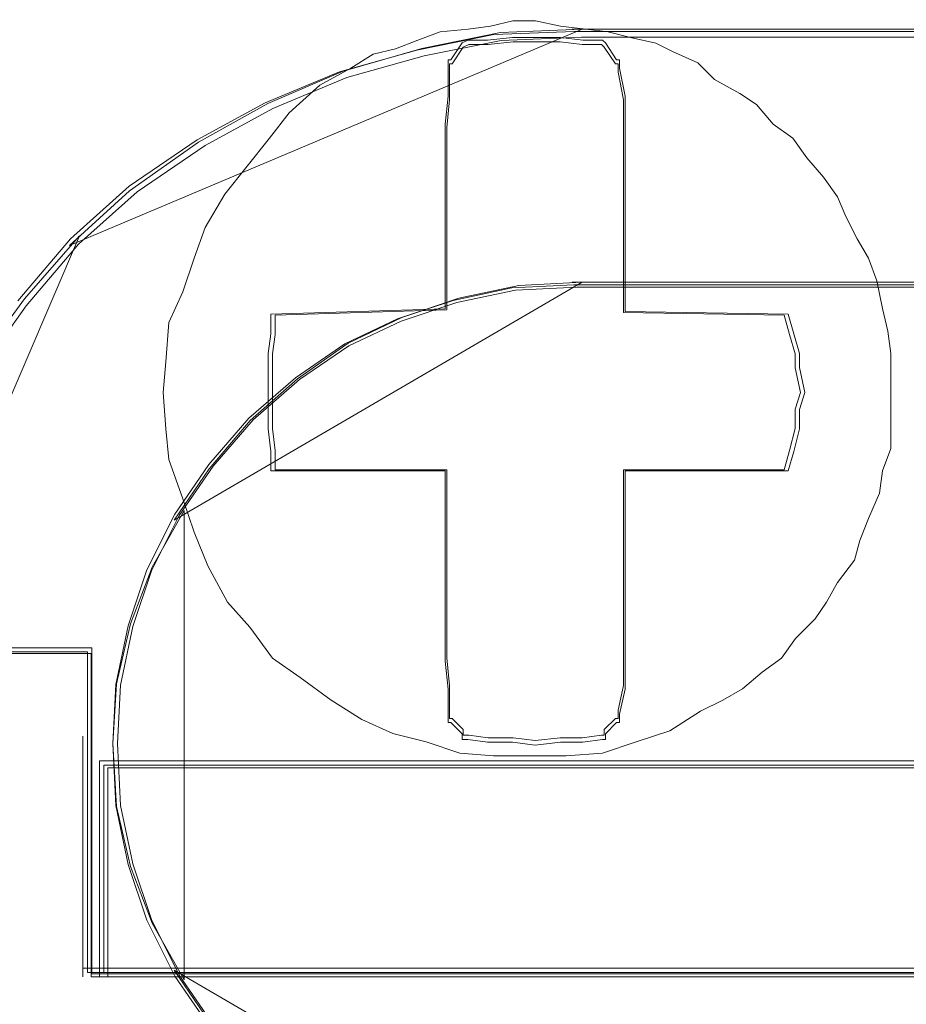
# Model space of a CAD drawing. Header units: millimetres. Extents: x -1290 to 1795, y -4192 to -1311.
# Tile 156 of 256: x 595.39 to 596.94, y -3302.86 to -3301.14. Entities that reach past the tile are written whole.
import ezdxf

# ---------------------------------------------------------------- set-up
doc = ezdxf.new("R2010")
doc.units = ezdxf.units.MM
doc.layers.add('$EL_istn', color=7, linetype='Continuous', lineweight=15)
doc.layers.add('Aparatura', color=7, linetype='Continuous', lineweight=13)
doc.styles.get("Standard").update_dxf_attribs({"font": 'ARIALN.TTF', "width": 0.8})
doc.dimstyles.new('100', dxfattribs={"dimtxt": 15, "dimasz": 10, "dimexe": 1.25, "dimexo": 0.625, "dimtad": 1, "dimdec": 0, "dimtxsty": 'Standard', "dimblk": 'OBLIQUE', "dimcen": 2.5, "dimadec": 0, "dimazin": 0, "dimtfac": 1, "dimtdec": 0, "dimtmove": 0, "dimatfit": 3, "dimldrblk": 'NONE', "dimfxl": 1, "dimarcsym": 0})

# ---------------------------------------------------------------- blocks, each defined once
blk = doc.blocks.new('_Oblique')
at = {"color": 0, "linetype": 'ByBlock', "lineweight": -2}
blk.add_line((-0.5, -0.5), (0.5, 0.5), dxfattribs=at)
blk = doc.blocks.new('*D43')
at = {"layer": '$EL_istn', "color": 0, "linetype": 'Continuous', "lineweight": -2, "ltscale": 0.1}
for p, q in [((605.2914, -3294.7164), (605.2914, -3319.5177)), ((518.0914, -3296.8148), (518.0914, -3319.5177)), ((518.0914, -3318.2677), (605.2914, -3318.2677))]:
    blk.add_line(p, q, dxfattribs=at)
at = {"layer": 'Defpoints', "color": 0}
for p in [(605.2914, -3294.0914), (518.0914, -3296.1898), (605.2914, -3318.2677)]:
    blk.add_point(p, dxfattribs=at)
at = {"layer": '$EL_istn', "color": 0, "linetype": 'ByBlock', "lineweight": -2, "xscale": 5, "yscale": 5, "zscale": 5, "rotation": 180}
blk.add_blockref('_Oblique', (518.0914, -3318.2677), dxfattribs=at)
at = {"layer": '$EL_istn', "color": 0, "linetype": 'ByBlock', "lineweight": -2, "xscale": 5, "yscale": 5, "zscale": 5}
blk.add_blockref('_Oblique', (605.2914, -3318.2677), dxfattribs=at)
at = {"layer": '$EL_istn', "color": 0, "lineweight": 5, "insert": (561.6914, -3313.5581), "char_height": 8, "attachment_point": 5}
blk.add_mtext('436', dxfattribs=at)
blk = doc.blocks.new('_None')

msp = doc.modelspace()

# ---------------------------------------------------------------- linework, layer by layer
at = {"layer": 'Aparatura', "lineweight": 13}
for points in [[(592.4784, -3302.4431), (592.7386, -3302.4431), (593.9093, -3302.4431), (594.1117, -3302.4431), (595.2824, -3302.4431), (595.2824, -3302.7005), (595.2824, -3302.8073), (595.3161, -3302.8073), (595.3161, -3302.3994), (595.3161, -3302.244), (595.5184, -3302.244), (595.5184, -3302.3994), (595.5184, -3302.8073), (595.5474, -3302.8073), (595.5474, -3302.7005), (595.5474, -3302.4431), (597.0505, -3302.4431), (597.0505, -3301.1221), (596.6554, -3301.1221), (595.8653, -3301.1221), (595.5474, -3301.1221), (595.2824, -3301.1221), (592.7386, -3301.1221), (592.4784, -3301.1221)], [(598.5091, -3301.1599), (596.3601, -3301.1599), (596.3601, -3301.1599), (596.2201, -3301.1653), (596.0855, -3301.1922), (595.9508, -3301.23), (595.8216, -3301.2839), (595.7031, -3301.3487), (595.5846, -3301.4296), (595.4823, -3301.5213), (595.3907, -3301.6292)], [(595.3247, -3301.7511), (595.4053, -3301.6381), (595.4966, -3301.5305), (595.5987, -3301.4391), (595.7169, -3301.3583), (595.8351, -3301.2938), (595.964, -3301.24), (596.0983, -3301.2023), (596.2326, -3301.1754), (596.3723, -3301.17), (596.3723, -3301.17), (598.5159, -3301.17)], [(595.7233, -3302.8921), (595.664, -3302.8057), (595.6155, -3302.7085), (595.5832, -3302.6113), (595.5617, -3302.5087), (595.5563, -3302.4007), (595.5617, -3302.298), (595.5832, -3302.1954), (595.6155, -3302.0982), (595.664, -3302.001), (595.7233, -3301.9146), (595.7934, -3301.8336), (595.8742, -3301.7634), (595.9604, -3301.704), (596.052, -3301.6608), (596.149, -3301.6284), (596.2514, -3301.6068), (596.3592, -3301.6014), (596.3592, -3301.6014), (598.9511, -3301.6014)], [(598.9511, -3301.6014), (596.3592, -3301.6014), (596.3592, -3301.6014), (596.2514, -3301.6068), (596.149, -3301.6284), (596.052, -3301.6608), (595.9604, -3301.704), (595.8742, -3301.7634), (595.7934, -3301.8336), (595.7233, -3301.9146), (595.664, -3302.001), (595.6155, -3302.0982), (595.5832, -3302.1954), (595.5617, -3302.298), (595.5563, -3302.4007), (595.5617, -3302.5087), (595.5832, -3302.6113), (595.6155, -3302.7085), (595.664, -3302.8057), (595.7233, -3302.8921)], [(598.9486, -3301.6053), (596.3649, -3301.6053), (596.3649, -3301.6053), (596.2574, -3301.6106), (596.1554, -3301.6321), (596.0587, -3301.6644), (595.9674, -3301.7074), (595.8814, -3301.7665), (595.8009, -3301.8364), (595.731, -3301.917), (595.6719, -3302.0031), (595.6236, -3302.0998), (595.5914, -3302.1966), (595.5699, -3302.2987), (595.5645, -3302.4008), (595.5699, -3302.5084), (595.5914, -3302.6105), (595.6236, -3302.7072), (595.6719, -3302.804), (595.731, -3302.89)], [(591.772, -3303.098), (593.0092, -3303.098), (593.2065, -3303.098), (593.4135, -3303.098), (595.0117, -3303.098), (597.2501, -3303.098), (597.2501, -3302.7995), (595.5412, -3302.7995), (595.5123, -3302.7995), (595.5123, -3302.4385), (595.5123, -3302.3952), (595.5123, -3302.2411), (595.3102, -3302.2411), (595.3102, -3302.3952), (595.3102, -3302.4385), (595.3102, -3302.7995), (595.2765, -3302.7995), (594.1067, -3302.7995), (593.9045, -3302.7995), (593.2065, -3302.7995), (592.7107, -3302.7995), (592.5134, -3302.7995)], [(591.772, -3303.098), (593.0092, -3303.098), (593.2065, -3303.098), (593.4135, -3303.098), (595.0117, -3303.098), (597.2501, -3303.098), (597.2501, -3302.7995), (595.5412, -3302.7995), (595.5123, -3302.7995), (595.5123, -3302.4385), (595.5123, -3302.3952), (595.5123, -3302.2411), (595.3102, -3302.2411), (595.3102, -3302.3952), (595.3102, -3302.4385), (595.3102, -3302.7995), (595.2765, -3302.7995), (594.1067, -3302.7995), (593.9045, -3302.7995), (593.2065, -3302.7995), (592.7107, -3302.7995), (592.5134, -3302.7995)], [(591.772, -3303.098), (593.0092, -3303.098), (593.2065, -3303.098), (593.4135, -3303.098), (595.0117, -3303.098), (597.2501, -3303.098), (597.2501, -3302.7995), (595.5412, -3302.7995), (595.5123, -3302.7995), (595.5123, -3302.4385), (595.5123, -3302.3952), (595.5123, -3302.2411), (595.3102, -3302.2411), (595.3102, -3302.3952), (595.3102, -3302.4385), (595.3102, -3302.7995), (595.2765, -3302.7995), (594.1067, -3302.7995), (593.9045, -3302.7995), (593.2065, -3302.7995), (592.7107, -3302.7995), (592.5134, -3302.7995)], [(591.7784, -3303.1055), (593.0158, -3303.1055), (593.2132, -3303.1055), (593.4203, -3303.1055), (595.0188, -3303.1055), (597.2576, -3303.1055), (597.2576, -3302.8018), (595.5484, -3302.8018), (595.5195, -3302.8018), (595.5195, -3302.4344), (595.5195, -3302.3904), (595.5195, -3302.2336), (595.3173, -3302.2336), (595.3173, -3302.3904), (595.3173, -3302.4344), (595.3173, -3302.8018), (595.2836, -3302.8018), (594.1136, -3302.8018), (593.9114, -3302.8018), (593.2132, -3302.8018), (592.7173, -3302.8018), (592.5199, -3302.8018)], [(591.7784, -3303.1055), (593.0158, -3303.1055), (593.2132, -3303.1055), (593.4203, -3303.1055), (595.0188, -3303.1055), (597.2576, -3303.1055), (597.2576, -3302.8018), (595.5484, -3302.8018), (595.5195, -3302.8018), (595.5195, -3302.4344), (595.5195, -3302.3904), (595.5195, -3302.2336), (595.3173, -3302.2336), (595.3173, -3302.3904), (595.3173, -3302.4344), (595.3173, -3302.8018), (595.2836, -3302.8018), (594.1136, -3302.8018), (593.9114, -3302.8018), (593.2132, -3302.8018), (592.7173, -3302.8018), (592.5199, -3302.8018)], [(591.7784, -3303.1055), (593.0158, -3303.1055), (593.2132, -3303.1055), (593.4203, -3303.1055), (595.0188, -3303.1055), (597.2576, -3303.1055), (597.2576, -3302.8018), (595.5484, -3302.8018), (595.5195, -3302.8018), (595.5195, -3302.4344), (595.5195, -3302.3904), (595.5195, -3302.2336), (595.3173, -3302.2336), (595.3173, -3302.3904), (595.3173, -3302.4344), (595.3173, -3302.8018), (595.2836, -3302.8018), (594.1136, -3302.8018), (593.9114, -3302.8018), (593.2132, -3302.8018), (592.7173, -3302.8018), (592.5199, -3302.8018)], [(591.7784, -3303.1055), (593.0158, -3303.1055), (593.2132, -3303.1055), (593.4203, -3303.1055), (595.0188, -3303.1055), (597.2576, -3303.1055), (597.2576, -3302.8018), (595.5484, -3302.8018), (595.5195, -3302.8018), (595.5195, -3302.4344), (595.5195, -3302.3904), (595.5195, -3302.2336), (595.3173, -3302.2336), (595.3173, -3302.3904), (595.3173, -3302.4344), (595.3173, -3302.8018), (595.2836, -3302.8018), (594.1136, -3302.8018), (593.9114, -3302.8018), (593.2132, -3302.8018), (592.7173, -3302.8018), (592.5199, -3302.8018)], [(591.7784, -3303.1055), (593.0158, -3303.1055), (593.2132, -3303.1055), (593.4203, -3303.1055), (595.0188, -3303.1055), (597.2576, -3303.1055), (597.2576, -3302.8018), (595.5484, -3302.8018), (595.5195, -3302.8018), (595.5195, -3302.4344), (595.5195, -3302.3904), (595.5195, -3302.2336), (595.3173, -3302.2336), (595.3173, -3302.3904), (595.3173, -3302.4344), (595.3173, -3302.8018), (595.2836, -3302.8018), (594.1136, -3302.8018), (593.9114, -3302.8018), (593.2132, -3302.8018), (592.7173, -3302.8018), (592.5199, -3302.8018)]]:
    msp.add_lwpolyline(points, dxfattribs=at)
for points in [[(595.722, -3302.091), (595.6977, -3302.0325), (595.6782, -3301.9741), (595.6538, -3301.9059), (595.6489, -3301.8523), (595.6441, -3301.789), (595.6489, -3301.7354), (595.6538, -3301.6672), (595.6782, -3301.6136), (595.6977, -3301.5551), (595.7172, -3301.5016), (595.7513, -3301.4431), (595.7903, -3301.3944), (595.8292, -3301.3457), (595.8634, -3301.3018), (595.917, -3301.2531), (595.9706, -3301.2239), (596.0096, -3301.1996), (596.0485, -3301.1898), (596.0875, -3301.1752), (596.1265, -3301.1606), (596.1752, -3301.1557), (596.2142, -3301.1508), (596.2532, -3301.1411), (596.2922, -3301.1411), (596.3361, -3301.1508), (596.3799, -3301.1557), (596.4189, -3301.1606), (596.4579, -3301.1703), (596.5018, -3301.1801), (596.531, -3301.1947), (596.5749, -3301.2142), (596.6041, -3301.2434), (596.648, -3301.2677), (596.6772, -3301.2872), (596.7064, -3301.3213), (596.7405, -3301.3457), (596.7649, -3301.3798), (596.7942, -3301.4139), (596.8185, -3301.448), (596.8331, -3301.4821), (596.8526, -3301.521), (596.8721, -3301.5551), (596.8867, -3301.5941), (596.8965, -3301.6428), (596.9062, -3301.6818), (596.9111, -3301.7208), (596.9111, -3301.7597), (596.9111, -3301.7987), (596.9111, -3301.8377), (596.9111, -3301.8864), (596.8965, -3301.9254), (596.8916, -3301.9643), (596.8721, -3302.0082), (596.8575, -3302.0471), (596.8478, -3302.0812), (596.8185, -3302.1202), (596.799, -3302.1543), (596.7795, -3302.1835), (596.7454, -3302.2176), (596.7211, -3302.2517), (596.6869, -3302.2761), (596.6528, -3302.3053), (596.6187, -3302.3248), (596.5797, -3302.3443), (596.5261, -3302.3784), (596.4676, -3302.3979), (596.4092, -3302.4173), (596.3458, -3302.4222), (596.2825, -3302.4222), (596.2191, -3302.4222), (596.1606, -3302.4173), (596.1021, -3302.3979), (596.0437, -3302.3832), (595.9901, -3302.3589), (595.9365, -3302.3248), (595.8828, -3302.2858), (595.8341, -3302.2517), (595.7951, -3302.1981), (595.7561, -3302.1543), (595.722, -3302.091)], [(595.722, -3302.091), (595.6977, -3302.0325), (595.6782, -3301.9741), (595.6538, -3301.9059), (595.6489, -3301.8523), (595.6441, -3301.789), (595.6489, -3301.7354), (595.6538, -3301.6672), (595.6782, -3301.6136), (595.6977, -3301.5551), (595.7172, -3301.5016), (595.7513, -3301.4431), (595.7903, -3301.3944), (595.8292, -3301.3457), (595.8634, -3301.3018), (595.917, -3301.2531), (595.9706, -3301.2239), (596.0096, -3301.1996), (596.0485, -3301.1898), (596.0875, -3301.1752), (596.1265, -3301.1606), (596.1752, -3301.1557), (596.2142, -3301.1508), (596.2532, -3301.1411), (596.2922, -3301.1411), (596.3361, -3301.1508), (596.3799, -3301.1557), (596.4189, -3301.1606), (596.4579, -3301.1703), (596.5018, -3301.1801), (596.531, -3301.1947), (596.5749, -3301.2142), (596.6041, -3301.2434), (596.648, -3301.2677), (596.6772, -3301.2872), (596.7064, -3301.3213), (596.7405, -3301.3457), (596.7649, -3301.3798), (596.7942, -3301.4139), (596.8185, -3301.448), (596.8331, -3301.4821), (596.8526, -3301.521), (596.8721, -3301.5551), (596.8867, -3301.5941), (596.8965, -3301.6428), (596.9062, -3301.6818), (596.9111, -3301.7208), (596.9111, -3301.7597), (596.9111, -3301.7987), (596.9111, -3301.8377), (596.9111, -3301.8864), (596.8965, -3301.9254), (596.8916, -3301.9643), (596.8721, -3302.0082), (596.8575, -3302.0471), (596.8478, -3302.0812), (596.8185, -3302.1202), (596.799, -3302.1543), (596.7795, -3302.1835), (596.7454, -3302.2176), (596.7211, -3302.2517), (596.6869, -3302.2761), (596.6528, -3302.3053), (596.6187, -3302.3248), (596.5797, -3302.3443), (596.5261, -3302.3784), (596.4676, -3302.3979), (596.4092, -3302.4173), (596.3458, -3302.4222), (596.2825, -3302.4222), (596.2191, -3302.4222), (596.1606, -3302.4173), (596.1021, -3302.3979), (596.0437, -3302.3832), (595.9901, -3302.3589), (595.9365, -3302.3248), (595.8828, -3302.2858), (595.8341, -3302.2517), (595.7951, -3302.1981), (595.7561, -3302.1543), (595.722, -3302.091)], [(595.722, -3302.091), (595.6977, -3302.0325), (595.6782, -3301.9741), (595.6538, -3301.9059), (595.6489, -3301.8523), (595.6441, -3301.789), (595.6489, -3301.7354), (595.6538, -3301.6672), (595.6782, -3301.6136), (595.6977, -3301.5551), (595.7172, -3301.5016), (595.7513, -3301.4431), (595.7903, -3301.3944), (595.8292, -3301.3457), (595.8634, -3301.3018), (595.917, -3301.2531), (595.9706, -3301.2239), (596.0096, -3301.1996), (596.0485, -3301.1898), (596.0875, -3301.1752), (596.1265, -3301.1606), (596.1752, -3301.1557), (596.2142, -3301.1508), (596.2532, -3301.1411), (596.2922, -3301.1411), (596.3361, -3301.1508), (596.3799, -3301.1557), (596.4189, -3301.1606), (596.4579, -3301.1703), (596.5018, -3301.1801), (596.531, -3301.1947), (596.5749, -3301.2142), (596.6041, -3301.2434), (596.648, -3301.2677), (596.6772, -3301.2872), (596.7064, -3301.3213), (596.7405, -3301.3457), (596.7649, -3301.3798), (596.7942, -3301.4139), (596.8185, -3301.448), (596.8331, -3301.4821), (596.8526, -3301.521), (596.8721, -3301.5551), (596.8867, -3301.5941), (596.8965, -3301.6428), (596.9062, -3301.6818), (596.9111, -3301.7208), (596.9111, -3301.7597), (596.9111, -3301.7987), (596.9111, -3301.8377), (596.9111, -3301.8864), (596.8965, -3301.9254), (596.8916, -3301.9643), (596.8721, -3302.0082), (596.8575, -3302.0471), (596.8478, -3302.0812), (596.8185, -3302.1202), (596.799, -3302.1543), (596.7795, -3302.1835), (596.7454, -3302.2176), (596.7211, -3302.2517), (596.6869, -3302.2761), (596.6528, -3302.3053), (596.6187, -3302.3248), (596.5797, -3302.3443), (596.5261, -3302.3784), (596.4676, -3302.3979), (596.4092, -3302.4173), (596.3458, -3302.4222), (596.2825, -3302.4222), (596.2191, -3302.4222), (596.1606, -3302.4173), (596.1021, -3302.3979), (596.0437, -3302.3832), (595.9901, -3302.3589), (595.9365, -3302.3248), (595.8828, -3302.2858), (595.8341, -3302.2517), (595.7951, -3302.1981), (595.7561, -3302.1543), (595.722, -3302.091)], [(595.722, -3302.091), (595.6977, -3302.0325), (595.6782, -3301.9741), (595.6538, -3301.9059), (595.6489, -3301.8523), (595.6441, -3301.789), (595.6489, -3301.7354), (595.6538, -3301.6672), (595.6782, -3301.6136), (595.6977, -3301.5551), (595.7172, -3301.5016), (595.7513, -3301.4431), (595.7903, -3301.3944), (595.8292, -3301.3457), (595.8634, -3301.3018), (595.917, -3301.2531), (595.9706, -3301.2239), (596.0096, -3301.1996), (596.0485, -3301.1898), (596.0875, -3301.1752), (596.1265, -3301.1606), (596.1752, -3301.1557), (596.2142, -3301.1508), (596.2532, -3301.1411), (596.2922, -3301.1411), (596.3361, -3301.1508), (596.3799, -3301.1557), (596.4189, -3301.1606), (596.4579, -3301.1703), (596.5018, -3301.1801), (596.531, -3301.1947), (596.5749, -3301.2142), (596.6041, -3301.2434), (596.648, -3301.2677), (596.6772, -3301.2872), (596.7064, -3301.3213), (596.7405, -3301.3457), (596.7649, -3301.3798), (596.7942, -3301.4139), (596.8185, -3301.448), (596.8331, -3301.4821), (596.8526, -3301.521), (596.8721, -3301.5551), (596.8867, -3301.5941), (596.8965, -3301.6428), (596.9062, -3301.6818), (596.9111, -3301.7208), (596.9111, -3301.7597), (596.9111, -3301.7987), (596.9111, -3301.8377), (596.9111, -3301.8864), (596.8965, -3301.9254), (596.8916, -3301.9643), (596.8721, -3302.0082), (596.8575, -3302.0471), (596.8478, -3302.0812), (596.8185, -3302.1202), (596.799, -3302.1543), (596.7795, -3302.1835), (596.7454, -3302.2176), (596.7211, -3302.2517), (596.6869, -3302.2761), (596.6528, -3302.3053), (596.6187, -3302.3248), (596.5797, -3302.3443), (596.5261, -3302.3784), (596.4676, -3302.3979), (596.4092, -3302.4173), (596.3458, -3302.4222), (596.2825, -3302.4222), (596.2191, -3302.4222), (596.1606, -3302.4173), (596.1021, -3302.3979), (596.0437, -3302.3832), (595.9901, -3302.3589), (595.9365, -3302.3248), (595.8828, -3302.2858), (595.8341, -3302.2517), (595.7951, -3302.1981), (595.7561, -3302.1543), (595.722, -3302.091)], [(595.7951, -3302.1981), (595.8341, -3302.2517), (595.8828, -3302.2858), (595.9365, -3302.3248), (595.9901, -3302.3589), (596.0437, -3302.3832), (596.1021, -3302.3979), (596.1606, -3302.4173), (596.2191, -3302.4222), (596.2825, -3302.4222), (596.3458, -3302.4222), (596.4092, -3302.4173), (596.4676, -3302.3979), (596.5261, -3302.3784), (596.5797, -3302.3443), (596.6187, -3302.3248), (596.6528, -3302.3053), (596.6869, -3302.2761), (596.7211, -3302.2517), (596.7454, -3302.2176), (596.7795, -3302.1835), (596.799, -3302.1543), (596.8185, -3302.1202), (596.8478, -3302.0812), (596.8575, -3302.0471), (596.8721, -3302.0082), (596.8916, -3301.9643), (596.8965, -3301.9254), (596.9111, -3301.8864), (596.9111, -3301.8377), (596.9111, -3301.7987), (596.9111, -3301.7597), (596.9111, -3301.7208), (596.9062, -3301.6818), (596.8965, -3301.6428), (596.8867, -3301.5941), (596.8721, -3301.5551), (596.8526, -3301.521), (596.8331, -3301.4821), (596.8185, -3301.448), (596.7942, -3301.4139), (596.7649, -3301.3798), (596.7405, -3301.3457), (596.7064, -3301.3213), (596.6772, -3301.2872), (596.648, -3301.2677), (596.6041, -3301.2434), (596.5749, -3301.2142), (596.531, -3301.1947), (596.5018, -3301.1801), (596.4579, -3301.1703), (596.4189, -3301.1606), (596.3799, -3301.1557), (596.3361, -3301.1508), (596.2922, -3301.1411), (596.2532, -3301.1411), (596.2142, -3301.1508), (596.1752, -3301.1557), (596.1265, -3301.1606), (596.0875, -3301.1752), (596.0485, -3301.1898), (596.0096, -3301.1996), (595.9706, -3301.2239), (595.917, -3301.2531), (595.8634, -3301.3018), (595.8292, -3301.3457), (595.7903, -3301.3944), (595.7513, -3301.4431), (595.7172, -3301.5016), (595.6977, -3301.5551), (595.6782, -3301.6136), (595.6538, -3301.6672), (595.6489, -3301.7354), (595.6441, -3301.789), (595.6489, -3301.8523), (595.6538, -3301.9059), (595.6782, -3301.9741), (595.6977, -3302.0325), (595.722, -3302.091), (595.7561, -3302.1543), (595.7951, -3302.1981)], [(595.7951, -3302.1981), (595.8341, -3302.2517), (595.8828, -3302.2858), (595.9365, -3302.3248), (595.9901, -3302.3589), (596.0437, -3302.3832), (596.1021, -3302.3979), (596.1606, -3302.4173), (596.2191, -3302.4222), (596.2825, -3302.4222), (596.3458, -3302.4222), (596.4092, -3302.4173), (596.4676, -3302.3979), (596.5261, -3302.3784), (596.5797, -3302.3443), (596.6187, -3302.3248), (596.6528, -3302.3053), (596.6869, -3302.2761), (596.7211, -3302.2517), (596.7454, -3302.2176), (596.7795, -3302.1835), (596.799, -3302.1543), (596.8185, -3302.1202), (596.8478, -3302.0812), (596.8575, -3302.0471), (596.8721, -3302.0082), (596.8916, -3301.9643), (596.8965, -3301.9254), (596.9111, -3301.8864), (596.9111, -3301.8377), (596.9111, -3301.7987), (596.9111, -3301.7597), (596.9111, -3301.7208), (596.9062, -3301.6818), (596.8965, -3301.6428), (596.8867, -3301.5941), (596.8721, -3301.5551), (596.8526, -3301.521), (596.8331, -3301.4821), (596.8185, -3301.448), (596.7942, -3301.4139), (596.7649, -3301.3798), (596.7405, -3301.3457), (596.7064, -3301.3213), (596.6772, -3301.2872), (596.648, -3301.2677), (596.6041, -3301.2434), (596.5749, -3301.2142), (596.531, -3301.1947), (596.5018, -3301.1801), (596.4579, -3301.1703), (596.4189, -3301.1606), (596.3799, -3301.1557), (596.3361, -3301.1508), (596.2922, -3301.1411), (596.2532, -3301.1411), (596.2142, -3301.1508), (596.1752, -3301.1557), (596.1265, -3301.1606), (596.0875, -3301.1752), (596.0485, -3301.1898), (596.0096, -3301.1996), (595.9706, -3301.2239), (595.917, -3301.2531), (595.8634, -3301.3018), (595.8292, -3301.3457), (595.7903, -3301.3944), (595.7513, -3301.4431), (595.7172, -3301.5016), (595.6977, -3301.5551), (595.6782, -3301.6136), (595.6538, -3301.6672), (595.6489, -3301.7354), (595.6441, -3301.789), (595.6489, -3301.8523), (595.6538, -3301.9059), (595.6782, -3301.9741), (595.6977, -3302.0325), (595.722, -3302.091), (595.7561, -3302.1543), (595.7951, -3302.1981)], [(595.8341, -3302.2517), (595.7951, -3302.1981), (595.7561, -3302.1543), (595.722, -3302.091), (595.6977, -3302.0325), (595.6782, -3301.9741), (595.6538, -3301.9059), (595.6489, -3301.8523), (595.6441, -3301.789), (595.6489, -3301.7354), (595.6538, -3301.6672), (595.6782, -3301.6136), (595.6977, -3301.5551), (595.7172, -3301.5016), (595.7513, -3301.4431), (595.7903, -3301.3944), (595.8292, -3301.3457), (595.8634, -3301.3018), (595.917, -3301.2531), (595.9706, -3301.2239), (596.0096, -3301.1996), (596.0485, -3301.1898), (596.0875, -3301.1752), (596.1265, -3301.1606), (596.1752, -3301.1557), (596.2142, -3301.1508), (596.2532, -3301.1411), (596.2922, -3301.1411), (596.3361, -3301.1508), (596.3799, -3301.1557), (596.4189, -3301.1606), (596.4579, -3301.1703), (596.5018, -3301.1801), (596.531, -3301.1947), (596.5749, -3301.2142), (596.6041, -3301.2434), (596.648, -3301.2677), (596.6772, -3301.2872), (596.7064, -3301.3213), (596.7405, -3301.3457), (596.7649, -3301.3798), (596.7942, -3301.4139), (596.8185, -3301.448), (596.8331, -3301.4821), (596.8526, -3301.521), (596.8721, -3301.5551), (596.8867, -3301.5941), (596.8965, -3301.6428), (596.9062, -3301.6818), (596.9111, -3301.7208), (596.9111, -3301.7597), (596.9111, -3301.7987), (596.9111, -3301.8377), (596.9111, -3301.8864), (596.8965, -3301.9254), (596.8916, -3301.9643), (596.8721, -3302.0082), (596.8575, -3302.0471), (596.8478, -3302.0812), (596.8185, -3302.1202), (596.799, -3302.1543), (596.7795, -3302.1835), (596.7454, -3302.2176), (596.7211, -3302.2517), (596.6869, -3302.2761), (596.6528, -3302.3053), (596.6187, -3302.3248), (596.5797, -3302.3443), (596.5261, -3302.3784), (596.4676, -3302.3979), (596.4092, -3302.4173), (596.3458, -3302.4222), (596.2825, -3302.4222), (596.2191, -3302.4222), (596.1606, -3302.4173), (596.1021, -3302.3979), (596.0437, -3302.3832), (595.9901, -3302.3589), (595.9365, -3302.3248), (595.8828, -3302.2858), (595.8341, -3302.2517)], [(596.3736, -3301.1558), (596.2312, -3301.1615), (596.0943, -3301.1896), (595.9574, -3301.229), (595.826, -3301.2853), (595.7055, -3301.3529), (595.5851, -3301.4373), (595.481, -3301.533), (596.3736, -3301.1558)], [(596.3564, -3301.1558), (596.3564, -3301.1558), (598.5168, -3301.1558), (596.3564, -3301.1558)], [(595.8317, -3301.6868), (595.8268, -3301.7209), (595.8268, -3301.7453), (595.8268, -3301.7891), (595.8268, -3301.8184), (595.8268, -3301.8525), (595.8317, -3301.8915), (595.8317, -3301.9256), (596.1352, -3301.9256), (596.1352, -3302.257), (596.1401, -3302.3057), (596.1401, -3302.3496), (596.1401, -3302.3642), (596.145, -3302.3642), (596.1645, -3302.3837), (596.1645, -3302.3934), (596.1743, -3302.3934), (596.2086, -3302.3983), (596.2526, -3302.3983), (596.2918, -3302.4032), (596.3359, -3302.3983), (596.375, -3302.3983), (596.4093, -3302.3934), (596.4142, -3302.3934), (596.4142, -3302.3837), (596.4337, -3302.3642), (596.4386, -3302.3642), (596.4386, -3302.3496), (596.4484, -3302.3057), (596.4484, -3302.257), (596.4484, -3301.9256), (596.7323, -3301.9256), (596.7421, -3301.8915), (596.7519, -3301.8525), (596.7519, -3301.8184), (596.7617, -3301.7891), (596.7519, -3301.7453), (596.7519, -3301.7209), (596.7421, -3301.6868), (596.7323, -3301.6527), (596.4484, -3301.6478), (596.4484, -3301.3213), (596.4484, -3301.2725), (596.4386, -3301.2238), (596.4386, -3301.2092), (596.4337, -3301.2092), (596.4142, -3301.1799), (596.4093, -3301.1751), (596.375, -3301.1751), (596.3359, -3301.1702), (596.2918, -3301.1702), (596.2526, -3301.1702), (596.2086, -3301.1751), (596.1743, -3301.1751), (596.1645, -3301.1799), (596.145, -3301.2092), (596.1401, -3301.2092), (596.1401, -3301.2238), (596.1401, -3301.2725), (596.1352, -3301.3213), (596.1352, -3301.6429), (595.8317, -3301.6527), (595.8317, -3301.6868)], [(595.8268, -3301.8525), (595.8317, -3301.8915), (595.8317, -3301.9256), (596.1352, -3301.9256), (596.1352, -3302.257), (596.1401, -3302.3057), (596.1401, -3302.3496), (596.1401, -3302.3642), (596.145, -3302.3642), (596.1645, -3302.3837), (596.1645, -3302.3934), (596.1743, -3302.3934), (596.2086, -3302.3983), (596.2526, -3302.3983), (596.2918, -3302.4032), (596.3359, -3302.3983), (596.375, -3302.3983), (596.4093, -3302.3934), (596.4142, -3302.3934), (596.4142, -3302.3837), (596.4337, -3302.3642), (596.4386, -3302.3642), (596.4386, -3302.3496), (596.4484, -3302.3057), (596.4484, -3302.257), (596.4484, -3301.9256), (596.7323, -3301.9256), (596.7421, -3301.8915), (596.7519, -3301.8525), (596.7519, -3301.8184), (596.7617, -3301.7891), (596.7519, -3301.7453), (596.7519, -3301.7209), (596.7421, -3301.6868), (596.7323, -3301.6527), (596.4484, -3301.6478), (596.4484, -3301.3213), (596.4484, -3301.2725), (596.4386, -3301.2238), (596.4386, -3301.2092), (596.4337, -3301.2092), (596.4142, -3301.1799), (596.4093, -3301.1751), (596.375, -3301.1751), (596.3359, -3301.1702), (596.2918, -3301.1702), (596.2526, -3301.1702), (596.2086, -3301.1751), (596.1743, -3301.1751), (596.1645, -3301.1799), (596.145, -3301.2092), (596.1401, -3301.2092), (596.1401, -3301.2238), (596.1401, -3301.2725), (596.1352, -3301.3213), (596.1352, -3301.6429), (595.8317, -3301.6527), (595.8317, -3301.6868), (595.8268, -3301.7209), (595.8268, -3301.7453), (595.8268, -3301.7891), (595.8268, -3301.8184), (595.8268, -3301.8525)], [(595.8268, -3301.8525), (595.8317, -3301.8915), (595.8317, -3301.9256), (596.1352, -3301.9256), (596.1352, -3302.257), (596.1401, -3302.3057), (596.1401, -3302.3496), (596.1401, -3302.3642), (596.145, -3302.3642), (596.1645, -3302.3837), (596.1645, -3302.3934), (596.1743, -3302.3934), (596.2086, -3302.3983), (596.2526, -3302.3983), (596.2918, -3302.4032), (596.3359, -3302.3983), (596.375, -3302.3983), (596.4093, -3302.3934), (596.4142, -3302.3934), (596.4142, -3302.3837), (596.4337, -3302.3642), (596.4386, -3302.3642), (596.4386, -3302.3496), (596.4484, -3302.3057), (596.4484, -3302.257), (596.4484, -3301.9256), (596.7323, -3301.9256), (596.7421, -3301.8915), (596.7519, -3301.8525), (596.7519, -3301.8184), (596.7617, -3301.7891), (596.7519, -3301.7453), (596.7519, -3301.7209), (596.7421, -3301.6868), (596.7323, -3301.6527), (596.4484, -3301.6478), (596.4484, -3301.3213), (596.4484, -3301.2725), (596.4386, -3301.2238), (596.4386, -3301.2092), (596.4337, -3301.2092), (596.4142, -3301.1799), (596.4093, -3301.1751), (596.375, -3301.1751), (596.3359, -3301.1702), (596.2918, -3301.1702), (596.2526, -3301.1702), (596.2086, -3301.1751), (596.1743, -3301.1751), (596.1645, -3301.1799), (596.145, -3301.2092), (596.1401, -3301.2092), (596.1401, -3301.2238), (596.1401, -3301.2725), (596.1352, -3301.3213), (596.1352, -3301.6429), (595.8317, -3301.6527), (595.8317, -3301.6868), (595.8268, -3301.7209), (595.8268, -3301.7453), (595.8268, -3301.7891), (595.8268, -3301.8184), (595.8268, -3301.8525)], [(596.4484, -3301.9256), (596.4484, -3302.257), (596.4484, -3302.3057), (596.4386, -3302.3496), (596.4386, -3302.3642), (596.4337, -3302.3642), (596.4142, -3302.3837), (596.4142, -3302.3934), (596.4093, -3302.3934), (596.375, -3302.3983), (596.3359, -3302.3983), (596.2918, -3302.4032), (596.2526, -3302.3983), (596.2086, -3302.3983), (596.1743, -3302.3934), (596.1645, -3302.3934), (596.1645, -3302.3837), (596.145, -3302.3642), (596.1401, -3302.3642), (596.1401, -3302.3496), (596.1401, -3302.3057), (596.1352, -3302.257), (596.1352, -3301.9256), (595.8317, -3301.9256), (595.8317, -3301.8915), (595.8268, -3301.8525), (595.8268, -3301.8184), (595.8268, -3301.7891), (595.8268, -3301.7453), (595.8268, -3301.7209), (595.8317, -3301.6868), (595.8317, -3301.6527), (596.1352, -3301.6429), (596.1352, -3301.3213), (596.1401, -3301.2725), (596.1401, -3301.2238), (596.1401, -3301.2092), (596.145, -3301.2092), (596.1645, -3301.1799), (596.1743, -3301.1751), (596.2086, -3301.1751), (596.2526, -3301.1702), (596.2918, -3301.1702), (596.3359, -3301.1702), (596.375, -3301.1751), (596.4093, -3301.1751), (596.4142, -3301.1799), (596.4337, -3301.2092), (596.4386, -3301.2092), (596.4386, -3301.2238), (596.4484, -3301.2725), (596.4484, -3301.3213), (596.4484, -3301.6478), (596.7323, -3301.6527), (596.7421, -3301.6868), (596.7519, -3301.7209), (596.7519, -3301.7453), (596.7617, -3301.7891), (596.7519, -3301.8184), (596.7519, -3301.8525), (596.7421, -3301.8915), (596.7323, -3301.9256), (596.4484, -3301.9256)], [(596.4484, -3301.9256), (596.4484, -3302.257), (596.4484, -3302.3057), (596.4386, -3302.3496), (596.4386, -3302.3642), (596.4337, -3302.3642), (596.4142, -3302.3837), (596.4142, -3302.3934), (596.4093, -3302.3934), (596.375, -3302.3983), (596.3359, -3302.3983), (596.2918, -3302.4032), (596.2526, -3302.3983), (596.2086, -3302.3983), (596.1743, -3302.3934), (596.1645, -3302.3934), (596.1645, -3302.3837), (596.145, -3302.3642), (596.1401, -3302.3642), (596.1401, -3302.3496), (596.1401, -3302.3057), (596.1352, -3302.257), (596.1352, -3301.9256), (595.8317, -3301.9256), (595.8317, -3301.8915), (595.8268, -3301.8525), (595.8268, -3301.8184), (595.8268, -3301.7891), (595.8268, -3301.7453), (595.8268, -3301.7209), (595.8317, -3301.6868), (595.8317, -3301.6527), (596.1352, -3301.6429), (596.1352, -3301.3213), (596.1401, -3301.2725), (596.1401, -3301.2238), (596.1401, -3301.2092), (596.145, -3301.2092), (596.1645, -3301.1799), (596.1743, -3301.1751), (596.2086, -3301.1751), (596.2526, -3301.1702), (596.2918, -3301.1702), (596.3359, -3301.1702), (596.375, -3301.1751), (596.4093, -3301.1751), (596.4142, -3301.1799), (596.4337, -3301.2092), (596.4386, -3301.2092), (596.4386, -3301.2238), (596.4484, -3301.2725), (596.4484, -3301.3213), (596.4484, -3301.6478), (596.7323, -3301.6527), (596.7421, -3301.6868), (596.7519, -3301.7209), (596.7519, -3301.7453), (596.7617, -3301.7891), (596.7519, -3301.8184), (596.7519, -3301.8525), (596.7421, -3301.8915), (596.7323, -3301.9256), (596.4484, -3301.9256)], [(595.8343, -3301.8517), (595.8391, -3301.8902), (595.8391, -3301.9239), (596.1377, -3301.9239), (596.1377, -3302.2512), (596.1425, -3302.2994), (596.1425, -3302.3427), (596.1425, -3302.3571), (596.1474, -3302.3571), (596.1666, -3302.3764), (596.1666, -3302.386), (596.1763, -3302.386), (596.21, -3302.3908), (596.2533, -3302.3908), (596.2918, -3302.3956), (596.3352, -3302.3908), (596.3737, -3302.3908), (596.4074, -3302.386), (596.4122, -3302.386), (596.4122, -3302.3764), (596.4315, -3302.3571), (596.4363, -3302.3571), (596.4363, -3302.3427), (596.4459, -3302.2994), (596.4459, -3302.2512), (596.4459, -3301.9239), (596.7253, -3301.9239), (596.7349, -3301.8902), (596.7445, -3301.8517), (596.7445, -3301.818), (596.7542, -3301.7891), (596.7445, -3301.7458), (596.7445, -3301.7217), (596.7349, -3301.688), (596.7253, -3301.6543), (596.4459, -3301.6495), (596.4459, -3301.327), (596.4459, -3301.2788), (596.4363, -3301.2307), (596.4363, -3301.2163), (596.4315, -3301.2163), (596.4122, -3301.1874), (596.4074, -3301.1826), (596.3737, -3301.1826), (596.3352, -3301.1777), (596.2918, -3301.1777), (596.2533, -3301.1777), (596.21, -3301.1826), (596.1763, -3301.1826), (596.1666, -3301.1874), (596.1474, -3301.2163), (596.1425, -3301.2163), (596.1425, -3301.2307), (596.1425, -3301.2788), (596.1377, -3301.327), (596.1377, -3301.6447), (595.8391, -3301.6543), (595.8391, -3301.688), (595.8343, -3301.7217), (595.8343, -3301.7458), (595.8343, -3301.7891), (595.8343, -3301.818), (595.8343, -3301.8517)], [(595.4982, -3301.5162), (595.4026, -3301.6257), (595.3183, -3301.7408), (595.2452, -3301.8614), (595.189, -3301.9929), (595.1496, -3302.1298), (595.1271, -3302.2668), (595.1159, -3302.4093), (595.4982, -3301.5162)], [(596.3736, -3301.5966), (596.2635, -3301.6022), (596.1589, -3301.6247), (596.0598, -3301.6583), (595.9662, -3301.7032), (595.8781, -3301.7649), (595.7955, -3301.8378), (595.724, -3301.9219), (595.6634, -3302.0116), (596.3736, -3301.5966)], [(596.3564, -3301.5966), (596.3564, -3301.5966), (598.9572, -3301.5966), (596.3564, -3301.5966)], [(595.6806, -3301.9943), (595.6246, -3302.0932), (595.5873, -3302.192), (595.5625, -3302.2963), (595.5563, -3302.4006), (595.5625, -3302.5104), (595.5873, -3302.6147), (595.6246, -3302.7135), (595.6806, -3302.8124), (595.6806, -3301.9943)], [(595.5043, -3302.8073), (595.5043, -3302.3877), (595.5043, -3302.8073)], [(595.5333, -3302.4308), (595.5333, -3302.7014), (595.5333, -3302.4308)], [(597.6668, -3302.4308), (597.0462, -3302.4308), (595.5333, -3302.4308), (595.5333, -3302.6969), (595.5333, -3302.8073), (597.2547, -3302.8073), (597.6668, -3302.8073), (597.6668, -3302.4308)], [(597.6668, -3302.4308), (597.0462, -3302.4308), (595.5333, -3302.4308), (595.5333, -3302.6969), (595.5333, -3302.8073), (597.2547, -3302.8073), (597.6668, -3302.8073), (597.6668, -3302.4308)], [(597.6668, -3302.4308), (597.0462, -3302.4308), (595.5333, -3302.4308), (595.5333, -3302.6969), (595.5333, -3302.8073), (597.2547, -3302.8073), (597.6668, -3302.8073), (597.6668, -3302.4308)], [(597.0462, -3302.4308), (595.5333, -3302.4308), (595.5333, -3302.6969), (595.5333, -3302.8073), (597.2547, -3302.8073), (597.6668, -3302.8073), (597.6668, -3302.4308), (597.0462, -3302.4308)], [(597.6593, -3302.4384), (597.043, -3302.4384), (595.5409, -3302.4384), (595.5409, -3302.6938), (595.5409, -3302.7998), (597.2501, -3302.7998), (597.6593, -3302.7998), (597.6593, -3302.4384)], [(597.043, -3302.4384), (595.5409, -3302.4384), (595.5409, -3302.6938), (595.5409, -3302.7998), (597.2501, -3302.7998), (597.6593, -3302.7998), (597.6593, -3302.4384), (597.043, -3302.4384)], [(595.5333, -3302.6859), (595.5333, -3302.8073), (595.5333, -3302.6859)], [(597.2576, -3302.7919), (595.5043, -3302.7919), (597.2576, -3302.7919)], [(595.6634, -3302.7955), (595.724, -3302.8852), (595.7955, -3302.9693), (595.8781, -3303.0422), (595.9662, -3303.0983), (596.0598, -3303.1487), (596.1589, -3303.1824), (596.2635, -3303.2048), (596.3736, -3303.2104), (595.6634, -3302.7955)]]:
    msp.add_lwpolyline(points, close=True, dxfattribs=at)

# ---------------------------------------------------------------- dimensions: what is measured, and where the dimension line sits
at = {"layer": '$EL_istn', "linetype": 'Continuous', "lineweight": 5, "ltscale": 0.1}
dim = msp.add_linear_dim(base=(605.2914, -3318.2677), p1=(518.0914, -3296.1898), p2=(605.2914, -3294.0914), dimstyle='100', override={"dimtxt": 8, "dimasz": 5, "dimlfac": 5, "dimfxl": 35, "dimfxlon": 0}, dxfattribs=at)
dim.commit()
dim.dimension.update_dxf_attribs({"geometry": '*D43', "text_midpoint": (561.6914, -3313.5581)})

doc.saveas('drawing.dxf')
